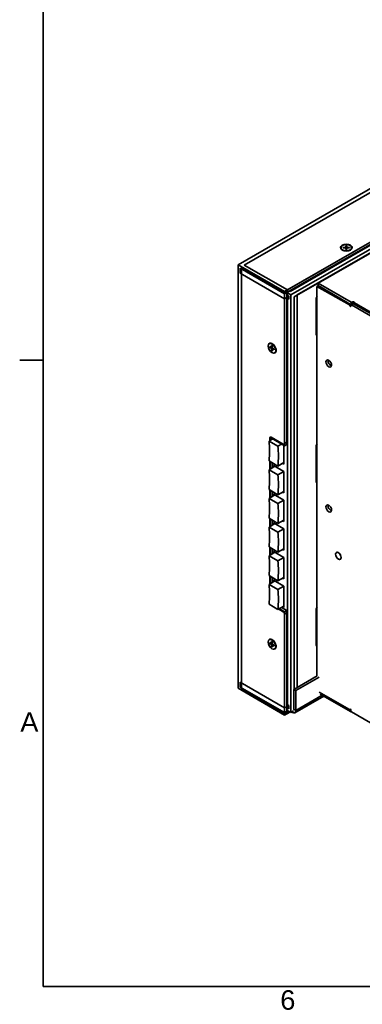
# Model space of a CAD drawing. Header units: millimetres. Extents: x 0 to 2100, y 0 to 1485.
# Tile 1 of 32: x 38 to 214, y 41 to 546. Entities that reach past the tile are written whole.
import ezdxf

# ---------------------------------------------------------------- set-up
doc = ezdxf.new("R2010")
doc.units = ezdxf.units.MM
doc.header["$LTSCALE"] = 5
for name, color, linetype, lineweight in [('Sichtbare Kanten(ISO)', 7, 'Continuous', 35), ('Sichtbare tangentiale Kanten(ISO)', 7, 'Continuous', 35), ('Skizziergeometrie(ISO)', 7, 'Continuous', 35), ('Symbole(ISO)', 7, 'Continuous', 18)]:
    doc.layers.add(name, color=color, linetype=linetype, lineweight=lineweight)
doc.styles.add('Aktuell-ISO', font='arial.ttf')

# ---------------------------------------------------------------- blocks, each defined once
blk = doc.blocks.new('Ränder Standardrahmen')
at = {"layer": 'Skizziergeometrie(ISO)'}
blk.add_line((10, 74.25), (7.6, 74.25), dxfattribs=at)
at = {"layer": 'Skizziergeometrie(ISO)', "flags": 128}
blk.add_lwpolyline([(10, 10), (10, 287), (410, 287), (410, 10), (10, 10)], dxfattribs=at)
at = {"layer": 'Symbole(ISO)', "color": 7, "char_height": 2, "attachment_point": 7, "style": 'Aktuell-ISO'}
for s, insert in [('A', (7.66, 36.12)), ('6', (34.33, 7.57))]:
    blk.add_mtext(s, dxfattribs=dict(at, insert=insert))

msp = doc.modelspace()

# ---------------------------------------------------------------- linework, layer by layer
at = {"layer": 'Sichtbare Kanten(ISO)'}
for p, q in [((150, 420.26), (438.49, 586.4)), ((173.9, 406.5), (462.4, 572.64)), ((173.9, 405.28), (462.4, 571.41)), ((175.31, 407.32), (460.98, 571.82)), ((175.31, 406.09), (460.98, 570.6)), ((462.75, 569.25), (177.08, 404.74)), ((463.77, 567.96), (180.29, 404.72)), ((261.79, 451.48), (191.04, 410.74)), ((205.29, 429.94), (205.26, 429.28)), ((205.29, 429.84), (205.42, 428.06)), ((205.67, 428.06), (205.79, 429.84)), ((205.8, 429.94), (205.82, 429.28)), ((202.79, 429), (202.79, 428.79)), ((203.89, 428.85), (205.05, 428.84)), ((203.9, 429.15), (205.05, 429.16)), ((204.13, 428.85), (203.99, 429.1)), ((205.28, 428.05), (205.26, 428.72)), ((205.26, 428.72), (205.33, 428.07)), ((205.81, 428.72), (205.74, 428.06)), ((205.79, 428.05), (205.81, 428.72)), ((207.18, 428.85), (206.02, 428.84)), ((207.18, 429.14), (206.03, 429.15)), ((207.09, 429.09), (206.95, 428.84)), ((208.29, 429), (208.29, 428.79)), ((173.9, 406.5), (150, 420.26)), ((150, 420.26), (150, 202.96)), ((175.31, 407.32), (153.18, 420.06)), ((151.06, 418.43), (173.9, 405.28)), ((151.06, 415.98), (151.06, 418.43)), ((151.06, 415.98), (151.2, 416.06)), ((151.06, 415.98), (173.9, 402.82)), ((151.76, 418.63), (173.9, 405.89)), ((191.09, 409.49), (190.51, 409.15)), ((208.01, 400.97), (191.04, 410.74)), ((191.04, 410.74), (191.04, 409.52)), ((191.04, 409.52), (208.01, 399.74)), ((173.9, 405.28), (173.9, 406.5)), ((173.9, 405.89), (174.96, 406.5)), ((173.9, 328.55), (173.9, 405.89)), ((174.96, 406.5), (174.96, 329.16)), ((175.31, 405.15), (174.96, 405.35)), ((174.96, 404.74), (176.02, 404.13)), ((177.08, 404.74), (175.03, 405.93)), ((175.31, 406.09), (175.31, 407.32)), ((176.72, 406.58), (176.44, 406.74)), ((177.08, 190.55), (177.08, 404.74)), ((180.29, 203.36), (180.29, 404.72)), ((207.1, 399.6), (190.51, 409.15)), ((190.51, 409.15), (190.51, 393.43)), ((173.9, 402.82), (174.96, 403.43)), ((173.9, 327.32), (173.9, 402.82)), ((174.96, 403.43), (174.96, 327.93)), ((174.96, 403.1), (176.02, 402.49)), ((176.02, 404.13), (176.02, 402.49)), ((190.16, 384.56), (190.16, 402.96)), ((190.44, 403.2), (190.44, 384.89)), ((190.44, 384.89), (190.44, 403.2)), ((207.91, 399.48), (207.91, 399.05)), ((209.05, 400.27), (207.99, 399.66)), ((243.35, 379.39), (208.19, 399.64)), ((208.93, 401.17), (208.58, 400.97)), ((209.25, 400.26), (244.42, 380.01)), ((209.56, 400.08), (209.56, 400.84)), ((209.68, 400.68), (244.75, 380.48)), ((190.44, 394.53), (190.51, 394.49)), ((190.51, 384.93), (190.51, 317.81)), ((166.02, 379.77), (166.19, 379.87)), ((166.23, 378.26), (167.05, 377.81)), ((166.23, 377.85), (167.05, 377.36)), ((166.34, 377.83), (166.79, 377.95)), ((167.15, 377.8), (167.58, 377.99)), ((167.21, 378.83), (167.2, 377.9)), ((167.21, 376.14), (167.2, 377.1)), ((167.58, 376.58), (167.26, 376.24)), ((167.57, 378.62), (167.59, 377.67)), ((167.57, 375.94), (167.59, 376.87)), ((167.63, 376.96), (168.01, 377.25)), ((168.55, 376.92), (167.74, 377.41)), ((168.55, 376.51), (167.74, 376.96)), ((168.76, 375), (168.94, 375.1)), ((167.75, 330.86), (165.91, 329.8)), ((167.75, 330.86), (165.91, 329.8)), ((165.91, 329.8), (170.5, 327.16)), ((165.91, 329.8), (170.5, 327.16)), ((166.26, 330.01), (166.26, 331.31)), ((166.61, 331.52), (173.9, 327.32)), ((166.61, 330.21), (166.61, 331.52)), ((166.97, 331.72), (173.19, 328.14)), ((167.67, 330.91), (167.67, 330.82)), ((170.5, 327.16), (172.34, 328.22)), ((170.5, 327.16), (172.34, 328.22)), ((173.54, 327.53), (173.54, 317.87)), ((173.54, 327.53), (173.54, 317.87)), ((173.9, 327.32), (174.96, 327.93)), ((190.16, 308.94), (190.16, 327.33)), ((190.44, 327.58), (190.44, 309.27)), ((190.44, 309.27), (190.44, 327.58)), ((170.5, 316.94), (165.91, 319.58)), ((170.5, 316.94), (165.91, 319.58)), ((166.26, 315.29), (166.26, 319.38)), ((166.61, 315.49), (166.61, 319.18)), ((167.67, 318.57), (167.67, 316.11)), ((173.54, 318.69), (170.5, 316.94)), ((173.54, 318.69), (170.5, 316.94)), ((173.54, 317.87), (172.83, 318.28)), ((173.54, 317.87), (172.83, 318.28)), ((190.44, 318.91), (190.51, 318.87)), ((168.95, 316.84), (165.91, 315.09)), ((168.95, 316.84), (165.91, 315.09)), ((165.91, 315.09), (170.5, 312.44)), ((165.91, 315.09), (170.5, 312.44)), ((168.24, 316.43), (168.24, 317.25)), ((168.24, 317.25), (173.54, 314.19)), ((168.24, 316.43), (168.24, 317.25)), ((168.24, 317.25), (173.54, 314.19)), ((170.5, 312.44), (173.54, 314.19)), ((170.5, 312.44), (173.54, 314.19)), ((173.54, 314.19), (173.54, 303.16)), ((173.54, 314.19), (173.54, 303.16)), ((190.51, 309.31), (190.51, 234.01)), ((170.5, 302.22), (165.91, 304.87)), ((170.5, 302.22), (165.91, 304.87)), ((166.26, 300.58), (166.26, 304.66)), ((166.61, 300.78), (166.61, 304.46)), ((167.67, 303.85), (167.67, 301.39)), ((173.54, 303.97), (170.5, 302.22)), ((173.54, 303.97), (170.5, 302.22)), ((173.54, 303.16), (172.83, 303.56)), ((173.54, 303.16), (172.83, 303.56)), ((168.95, 302.12), (165.91, 300.37)), ((168.95, 302.12), (165.91, 300.37)), ((165.91, 300.37), (170.5, 297.73)), ((165.91, 300.37), (170.5, 297.73)), ((168.24, 301.72), (168.24, 302.53)), ((168.24, 302.53), (173.54, 299.48)), ((168.24, 301.72), (168.24, 302.53)), ((168.24, 302.53), (173.54, 299.48)), ((170.5, 297.73), (173.54, 299.48)), ((170.5, 297.73), (173.54, 299.48)), ((173.54, 299.48), (173.54, 288.44)), ((173.54, 299.48), (173.54, 288.44)), ((170.5, 287.51), (165.91, 290.15)), ((170.5, 287.51), (165.91, 290.15)), ((166.26, 285.86), (166.26, 289.95)), ((166.61, 286.06), (166.61, 289.75)), ((167.67, 289.13), (167.67, 286.67)), ((173.54, 289.26), (170.5, 287.51)), ((173.54, 289.26), (170.5, 287.51)), ((173.54, 288.44), (172.83, 288.85)), ((173.54, 288.44), (172.83, 288.85)), ((168.95, 287.41), (165.91, 285.66)), ((168.95, 287.41), (165.91, 285.66)), ((165.91, 285.66), (170.5, 283.01)), ((165.91, 285.66), (170.5, 283.01)), ((168.24, 287), (168.24, 287.82)), ((168.24, 287.82), (173.54, 284.76)), ((168.24, 287), (168.24, 287.82)), ((168.24, 287.82), (173.54, 284.76)), ((170.5, 283.01), (173.54, 284.76)), ((170.5, 283.01), (173.54, 284.76)), ((173.54, 284.76), (173.54, 273.72)), ((173.54, 284.76), (173.54, 273.72)), ((170.5, 272.79), (165.91, 275.44)), ((170.5, 272.79), (165.91, 275.44)), ((166.26, 271.14), (166.26, 275.23)), ((166.61, 271.35), (166.61, 275.03)), ((167.67, 274.42), (167.67, 271.96)), ((168.24, 272.28), (168.24, 273.1)), ((168.24, 273.1), (173.54, 270.05)), ((168.24, 272.28), (168.24, 273.1)), ((168.24, 273.1), (173.54, 270.05)), ((173.54, 274.54), (170.5, 272.79)), ((173.54, 274.54), (170.5, 272.79)), ((173.54, 273.72), (172.83, 274.13)), ((173.54, 273.72), (172.83, 274.13)), ((168.95, 272.69), (165.91, 270.94)), ((168.95, 272.69), (165.91, 270.94)), ((165.91, 270.94), (170.5, 268.29)), ((165.91, 270.94), (170.5, 268.29)), ((170.5, 268.29), (173.54, 270.04)), ((170.5, 268.29), (173.54, 270.04)), ((173.54, 270.05), (173.54, 259.01)), ((173.54, 270.05), (173.54, 259.01)), ((200.7, 272.73), (200.47, 272.6)), ((202.7, 269.26), (202.47, 269.13)), ((170.5, 258.07), (165.91, 260.72)), ((170.5, 258.07), (165.91, 260.72)), ((168.95, 257.98), (165.91, 256.22)), ((168.95, 257.98), (165.91, 256.22)), ((166.26, 256.43), (166.26, 260.52)), ((166.61, 256.63), (166.61, 260.31)), ((167.67, 259.7), (167.67, 257.24)), ((168.24, 257.57), (168.24, 258.38)), ((168.24, 258.38), (173.54, 255.33)), ((168.24, 257.57), (168.24, 258.38)), ((168.24, 258.38), (173.54, 255.33)), ((173.54, 259.83), (170.5, 258.07)), ((173.54, 259.83), (170.5, 258.07)), ((173.54, 259.01), (172.83, 259.42)), ((173.54, 259.01), (172.83, 259.42)), ((165.91, 256.22), (170.5, 253.58)), ((165.91, 256.22), (170.5, 253.58)), ((170.5, 253.58), (173.54, 255.33)), ((170.5, 253.58), (173.54, 255.33)), ((173.54, 255.33), (173.54, 244.29)), ((173.54, 255.33), (173.54, 244.29)), ((170.5, 243.36), (165.91, 246.01)), ((170.5, 243.36), (165.91, 246.01)), ((173.54, 245.11), (170.5, 243.36)), ((173.54, 245.11), (170.5, 243.36)), ((173.19, 242.21), (170.85, 243.56)), ((173.9, 242.22), (171.21, 243.76)), ((172.27, 244.38), (174.96, 242.83)), ((173.54, 244.29), (172.83, 244.7)), ((173.54, 244.29), (172.83, 244.7)), ((174.96, 242.83), (173.9, 242.22)), ((174.96, 242.83), (174.96, 193.49)), ((190.16, 225.14), (190.16, 243.54)), ((190.44, 243.78), (190.44, 225.47)), ((190.44, 225.47), (190.44, 243.78)), ((173.9, 192.88), (173.9, 242.22)), ((173.9, 189.81), (173.9, 240.99)), ((174.96, 241.6), (174.96, 190.42)), ((190.44, 240.98), (190.51, 241.03)), ((190.44, 240.98), (190.51, 241.03)), ((190.44, 239.76), (190.51, 239.8)), ((190.44, 239.76), (190.51, 239.8)), ((190.44, 235.11), (190.51, 235.07)), ((166.02, 227.87), (166.19, 227.97)), ((166.23, 226.36), (167.05, 225.91)), ((166.23, 225.95), (167.05, 225.46)), ((166.34, 225.93), (166.79, 226.05)), ((167.15, 225.9), (167.58, 226.09)), ((167.21, 226.93), (167.2, 225.99)), ((167.21, 224.24), (167.2, 225.2)), ((167.58, 224.68), (167.26, 224.34)), ((167.57, 226.72), (167.59, 225.77)), ((167.57, 224.04), (167.59, 224.97)), ((167.63, 225.06), (168.01, 225.35)), ((168.55, 225.02), (167.74, 225.51)), ((168.55, 224.61), (167.74, 225.06)), ((168.76, 223.1), (168.94, 223.2)), ((190.51, 225.51), (190.51, 209.24)), ((190.58, 209.28), (178.56, 202.36)), ((179.62, 201.75), (191.64, 208.67)), ((150, 202.96), (173.9, 189.2)), ((151.06, 206.03), (173.9, 192.88)), ((151.06, 203.58), (151.06, 206.03)), ((151.06, 203.58), (151.2, 203.66)), ((173.9, 190.42), (151.06, 203.58)), ((151.76, 202.56), (173.9, 189.81)), ((178.56, 202.36), (179.62, 201.75)), ((178.56, 192.14), (178.56, 202.36)), ((193.98, 198.94), (179.1, 190.38)), ((179.62, 191.53), (179.62, 201.75)), ((207.1, 192.06), (191.64, 200.96)), ((192.17, 199.98), (208.01, 190.86)), ((174.96, 193.49), (173.9, 192.88)), ((176.02, 194.02), (174.96, 194.63)), ((176.02, 192.38), (174.96, 193)), ((175.31, 192.18), (174.96, 192.38)), ((176.02, 194.02), (176.02, 192.38)), ((207.3, 192.04), (207.57, 192.19)), ((173.9, 190.42), (175.59, 191.4)), ((176.66, 190.79), (173.9, 189.2)), ((173.9, 189.2), (173.9, 190.42)), ((173.9, 189.81), (174.96, 190.42)), ((174.96, 191.77), (177.08, 190.55)), ((175.31, 191.24), (174.96, 191.44)), ((175.31, 191.24), (175.59, 191.4)), ((175.31, 190.01), (175.31, 191.24)), ((176.66, 190.79), (175.31, 190.01)), ((177.08, 190.55), (178.49, 191.36)), ((177.86, 190.5), (177.43, 190.75)), ((207.91, 191.25), (207.91, 191.68)), ((243.35, 170.51), (208.19, 190.76))]:
    msp.add_line(p, q, dxfattribs=at)
for centre, major_axis, ratio in [((205.54, 429), (3, 0), 0.575862), ((205.54, 429), (3, 0), 0.575862), ((205.54, 429), (2.75, 0), 0.575862), ((167.39, 377.38), (1.37, -2.38), 0.578093), ((196.52, 369.57), (-1.02, 1.78), 0.578093), ((196.52, 295.18), (-1.02, 1.78), 0.578093), ((201.47, 270.87), (-1.02, 1.78), 0.578093), ((201.47, 270.87), (-1, 1.73), 0.578093), ((167.39, 225.48), (1.37, -2.38), 0.578093)]:
    msp.add_ellipse(centre, major_axis=major_axis, ratio=ratio, dxfattribs=at)
for centre, major_axis, ratio, start_param, end_param in [((205.54, 428.79), (-2.75, 0), 0.575862, 0, 0.736721), ((205.05, 429.28), (0.215, 0), 0.575862, 4.728719, 6.259992), ((205.05, 428.71), (0.215, 0), 0.575862, 0.01633, 1.547603), ((206.03, 428.71), (-0.215, 0), 0.575862, 4.728719, 6.259992), ((206.03, 429.28), (-0.215, 0), 0.575862, 0.01633, 1.547603), ((205.54, 428.79), (2.75, 0), 0.575862, 5.546464, 6.283185), ((191.04, 403.47), (0.62, 1.08), 0.578093, 1.426956, 2.354261), ((190.58, 403.28), (-0.1, -0.173), 0.578093, 4.448603, 5.495845), ((190.58, 403.28), (0.1, 0.173), 0.578093, 1.30701, 2.354252), ((207.1, 399.27), (0.2, -0.347), 0.578093, 1.171729, 2.358128), ((207.62, 399.22), (0.2, -0.347), 0.578093, 4.313321, 7.070517), ((208.19, 399.32), (-0.2, 0.347), 0.578093, 5.499721, 7.070517), ((208.3, 401.13), (0.4, 0), 0.575862, 3.926991, 5.497787), ((208.3, 399.91), (-0.4, 0), 0.575862, 0.785398, 0.991506), ((209.22, 401.01), (0.4, 0), 0.575862, 5.910668, 8.63938), ((209.25, 399.93), (-0.2, 0.347), 0.578093, 5.499721, 6.283185), ((209.96, 400.84), (-0.4, 0), 0.575862, 5.910669, 7.068584), ((190.37, 393.51), (0.1, -0.173), 0.578093, 6.023257, 7.070517), ((191.04, 385.07), (-0.62, -1.08), 0.578093, 5.495853, 6.423159), ((190.37, 385.01), (-0.1, 0.173), 0.578093, 3.928925, 4.976184), ((190.58, 384.97), (-0.1, -0.173), 0.578093, 5.495856, 6.543111), ((190.58, 384.97), (-0.1, -0.173), 0.578093, 5.495856, 6.543111), ((167.53, 377.46), (-1.4, 2.43), 0.578093, 2.911466, 6.513312), ((167.53, 377.46), (-1.4, 2.43), 0.578093, 2.911466, 6.513312), ((167.57, 377.48), (-1.37, 2.38), 0.578093, 5.504869, 6.283185), ((167.05, 377.99), (0.107, -0.186), 0.578093, 5.519482, 7.050756), ((167.05, 377.18), (-0.107, 0.186), 0.578093, 3.948686, 5.479959), ((167.74, 377.59), (0.107, -0.186), 0.578093, 3.948686, 5.479959), ((167.74, 376.78), (-0.107, 0.186), 0.578093, 5.519482, 7.050756), ((167.57, 377.48), (1.37, -2.38), 0.578093, 0, 0.778317), ((197.58, 370.18), (-1.02, 1.78), 0.578093, 0.542639, 2.598954), ((119.98, 298.24), (-32.56, -56.55), 0.578093, 2.258334, 2.450187), ((119.98, 298.24), (-32.56, -56.55), 0.578093, 2.258334, 2.450187), ((166.97, 330.9), (-0.499, 0.867), 0.578093, 5.499721, 7.070517), ((173.19, 328.96), (0.499, -0.867), 0.578093, 5.499721, 7.070517), ((124.57, 295.6), (32.56, 56.55), 0.578093, 5.399927, 5.59178), ((124.57, 295.6), (32.56, 56.55), 0.578093, 5.399927, 5.59178), ((191.04, 327.84), (0.62, 1.08), 0.578093, 1.426955, 2.354261), ((190.58, 327.66), (-0.1, -0.173), 0.578093, 4.448599, 5.495845), ((190.58, 327.66), (0.1, 0.173), 0.578093, 1.307006, 2.354252), ((119.98, 283.53), (-32.56, -56.55), 0.578093, 2.258334, 2.450187), ((119.98, 283.53), (-32.56, -56.55), 0.578093, 2.258334, 2.450187), ((190.37, 317.89), (0.1, -0.173), 0.578093, 6.023257, 7.070517), ((124.57, 280.88), (32.56, 56.55), 0.578093, 5.399927, 5.59178), ((124.57, 280.88), (32.56, 56.55), 0.578093, 5.399927, 5.59178), ((191.04, 309.45), (-0.62, -1.08), 0.578093, 5.495853, 6.423159), ((190.37, 309.39), (-0.1, 0.173), 0.578093, 3.928925, 4.976184), ((190.58, 309.35), (-0.1, -0.173), 0.578093, 5.495856, 6.543112), ((190.58, 309.35), (-0.1, -0.173), 0.578093, 5.495856, 6.543112), ((119.98, 268.81), (-32.56, -56.55), 0.578093, 2.258334, 2.450187), ((119.98, 268.81), (-32.56, -56.55), 0.578093, 2.258334, 2.450187), ((124.57, 266.17), (32.56, 56.55), 0.578093, 5.399927, 5.59178), ((124.57, 266.17), (32.56, 56.55), 0.578093, 5.399927, 5.59178), ((197.58, 295.79), (-1.02, 1.78), 0.578093, 0.542639, 2.598954), ((119.98, 254.1), (-32.56, -56.55), 0.578093, 2.258334, 2.450187), ((119.98, 254.1), (-32.56, -56.55), 0.578093, 2.258334, 2.450187), ((124.57, 251.45), (32.56, 56.55), 0.578093, 5.399927, 5.59178), ((124.57, 251.45), (32.56, 56.55), 0.578093, 5.399927, 5.59178), ((119.98, 239.38), (-32.56, -56.55), 0.578093, 2.258334, 2.450187), ((119.98, 239.38), (-32.56, -56.55), 0.578093, 2.258334, 2.450187), ((124.57, 236.73), (32.56, 56.55), 0.578093, 5.399927, 5.59178), ((124.57, 236.73), (32.56, 56.55), 0.578093, 5.399927, 5.59178), ((119.98, 224.67), (-32.56, -56.55), 0.578093, 2.258334, 2.450187), ((119.98, 224.67), (-32.56, -56.55), 0.578093, 2.258334, 2.450187), ((124.57, 222.02), (32.56, 56.55), 0.578093, 5.399927, 5.59178), ((124.57, 222.02), (32.56, 56.55), 0.578093, 5.399927, 5.59178), ((191.04, 244.05), (0.62, 1.08), 0.578093, 1.426955, 2.354261), ((190.58, 243.86), (-0.1, -0.173), 0.578093, 4.448598, 5.495845), ((190.58, 243.86), (0.1, 0.173), 0.578093, 1.307005, 2.354252), ((173.19, 241.4), (0.499, -0.867), 0.578093, 0.787332, 2.358128), ((190.37, 234.09), (0.1, -0.173), 0.578093, 6.023257, 7.070517), ((167.53, 225.56), (-1.4, 2.43), 0.578093, 2.911466, 6.513312), ((167.53, 225.56), (-1.4, 2.43), 0.578093, 2.911466, 6.513312), ((167.57, 225.58), (-1.37, 2.38), 0.578093, 5.504869, 6.283185), ((167.05, 226.09), (0.107, -0.186), 0.578093, 5.519482, 7.050756), ((167.05, 225.28), (-0.107, 0.186), 0.578093, 3.948686, 5.479959), ((167.74, 225.69), (0.107, -0.186), 0.578093, 3.948686, 5.479959), ((167.74, 224.88), (-0.107, 0.186), 0.578093, 5.519482, 7.050756), ((167.57, 225.58), (1.37, -2.38), 0.578093, 0, 0.778317), ((191.04, 225.65), (-0.62, -1.08), 0.578093, 5.495853, 6.423159), ((190.37, 225.59), (-0.1, 0.173), 0.578093, 3.928925, 4.976184), ((190.58, 225.55), (-0.1, -0.173), 0.578093, 5.495856, 6.543111), ((190.58, 225.55), (-0.1, -0.173), 0.578093, 5.495856, 6.543111), ((177.86, 192.55), (0.499, -0.867), 0.578093, 0.336305, 0.787332), ((207.1, 192.39), (0.2, -0.347), 0.578093, 5.499721, 6.68612), ((207.62, 191.84), (-0.2, 0.347), 0.578093, 3.928925, 6.68612), ((177.86, 192.55), (1.25, -2.17), 0.578093, 5.499721, 7.070517), ((208.19, 191.09), (-0.2, 0.347), 0.578093, 0.787332, 2.358128), ((208.3, 191.02), (-0.4, 0), 0.575862, 0.785398, 1.09166)]:
    msp.add_ellipse(centre, major_axis=major_axis, ratio=ratio, start_param=start_param, end_param=end_param, dxfattribs=at)
for points, knots in [([(205.29, 429.84), (205.29, 429.86), (205.29, 429.87), (205.29, 429.89), (205.29, 429.9), (205.29, 429.93), (205.29, 429.94), (205.29, 429.94)], [0.03495487, 0.03495487, 0.03495487, 0.03495487, 0.03801973, 0.03801973, 0.04181436, 0.04181436, 0.04566018, 0.04566018, 0.04566018, 0.04566018]), ([(205.8, 429.94), (205.8, 429.94), (205.8, 429.92), (205.8, 429.9), (205.8, 429.89), (205.8, 429.87), (205.8, 429.85), (205.79, 429.84)], [0.0153115, 0.0153115, 0.0153115, 0.0153115, 0.01915732, 0.01915732, 0.02295195, 0.02295195, 0.02601681, 0.02601681, 0.02601681, 0.02601681]), ([(203.9, 429.15), (203.91, 429.15), (203.92, 429.14), (203.95, 429.14), (203.96, 429.13), (203.98, 429.11), (203.98, 429.11), (203.99, 429.1)], [0.0153115, 0.0153115, 0.0153115, 0.0153115, 0.01915732, 0.01915732, 0.02295195, 0.02295195, 0.02601681, 0.02601681, 0.02601681, 0.02601681]), ([(205.28, 428.05), (205.28, 428.06), (205.28, 428.06), (205.28, 428.07), (205.28, 428.07), (205.28, 428.07)], [0.015311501, 0.015311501, 0.015311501, 0.015311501, 0.019157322, 0.019157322, 0.021324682, 0.021324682, 0.021324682, 0.021324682]), ([(205.79, 428.07), (205.75, 428.07), (205.72, 428.06), (205.65, 428.06), (205.62, 428.06), (205.55, 428.06), (205.52, 428.06), (205.45, 428.06), (205.41, 428.06), (205.35, 428.06), (205.31, 428.07), (205.28, 428.07)], [1.4122318, 1.4122318, 1.4122318, 1.4122318, 1.4756583, 1.4756583, 1.5390847, 1.5390847, 1.6025111, 1.6025111, 1.6659375, 1.6659375, 1.7293639, 1.7293639, 1.7293639, 1.7293639]), ([(205.79, 428.07), (205.79, 428.07), (205.79, 428.07), (205.79, 428.06), (205.79, 428.06), (205.79, 428.05)], [0.039651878, 0.039651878, 0.039651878, 0.039651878, 0.041814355, 0.041814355, 0.045660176, 0.045660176, 0.045660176, 0.045660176]), ([(207.09, 429.09), (207.1, 429.1), (207.1, 429.11), (207.12, 429.12), (207.13, 429.13), (207.16, 429.14), (207.17, 429.14), (207.18, 429.14)], [0.03495487, 0.03495487, 0.03495487, 0.03495487, 0.03801973, 0.03801973, 0.04181436, 0.04181436, 0.04566018, 0.04566018, 0.04566018, 0.04566018]), ([(166.34, 377.83), (166.33, 377.83), (166.31, 377.83), (166.29, 377.83), (166.28, 377.83), (166.25, 377.84), (166.24, 377.84), (166.23, 377.85)], [0.03495487, 0.03495487, 0.03495487, 0.03495487, 0.03801973, 0.03801973, 0.04181436, 0.04181436, 0.04566018, 0.04566018, 0.04566018, 0.04566018]), ([(167.24, 378.78), (167.24, 378.78), (167.24, 378.78), (167.23, 378.79), (167.22, 378.79), (167.21, 378.81), (167.21, 378.82), (167.21, 378.83)], [0.037097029, 0.037097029, 0.037097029, 0.037097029, 0.038019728, 0.038019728, 0.041814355, 0.041814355, 0.045660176, 0.045660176, 0.045660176, 0.045660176]), ([(167.21, 376.14), (167.21, 376.15), (167.21, 376.17), (167.22, 376.19), (167.23, 376.2), (167.24, 376.22), (167.25, 376.23), (167.26, 376.24)], [0.0153115, 0.0153115, 0.0153115, 0.0153115, 0.01915732, 0.01915732, 0.02295195, 0.02295195, 0.02601681, 0.02601681, 0.02601681, 0.02601681]), ([(167.24, 378.78), (167.26, 378.77), (167.29, 378.76), (167.33, 378.74), (167.36, 378.73), (167.4, 378.7), (167.43, 378.69), (167.47, 378.66), (167.5, 378.65), (167.54, 378.62), (167.55, 378.61), (167.57, 378.59)], [6.1234229, 6.1234229, 6.1234229, 6.1234229, 6.1871983, 6.1871983, 6.2509736, 6.2509736, 6.314749, 6.314749, 6.3785243, 6.3785243, 6.427129, 6.427129, 6.427129, 6.427129]), ([(168.53, 376.94), (168.53, 376.92), (168.53, 376.9), (168.54, 376.84), (168.54, 376.82), (168.54, 376.76), (168.54, 376.73), (168.54, 376.68), (168.54, 376.66), (168.53, 376.61), (168.53, 376.58), (168.52, 376.56)], [1.4267384, 1.4267384, 1.4267384, 1.4267384, 1.4754612, 1.4754612, 1.5392336, 1.5392336, 1.603006, 1.603006, 1.6667784, 1.6667784, 1.7305508, 1.7305508, 1.7305508, 1.7305508]), ([(168.55, 376.51), (168.55, 376.51), (168.54, 376.52), (168.53, 376.53), (168.52, 376.54), (168.52, 376.55), (168.52, 376.55), (168.52, 376.56)], [0.015311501, 0.015311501, 0.015311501, 0.015311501, 0.019157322, 0.019157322, 0.022951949, 0.022951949, 0.023849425, 0.023849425, 0.023849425, 0.023849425]), ([(166.34, 225.93), (166.33, 225.93), (166.31, 225.93), (166.29, 225.93), (166.28, 225.93), (166.25, 225.94), (166.24, 225.94), (166.23, 225.95)], [0.03495487, 0.03495487, 0.03495487, 0.03495487, 0.03801973, 0.03801973, 0.04181436, 0.04181436, 0.04566018, 0.04566018, 0.04566018, 0.04566018]), ([(167.24, 226.88), (167.24, 226.88), (167.24, 226.88), (167.23, 226.89), (167.22, 226.89), (167.21, 226.91), (167.21, 226.92), (167.21, 226.93)], [0.037097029, 0.037097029, 0.037097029, 0.037097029, 0.038019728, 0.038019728, 0.041814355, 0.041814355, 0.045660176, 0.045660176, 0.045660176, 0.045660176]), ([(167.21, 224.24), (167.21, 224.25), (167.21, 224.27), (167.22, 224.29), (167.23, 224.3), (167.24, 224.32), (167.25, 224.33), (167.26, 224.34)], [0.0153115, 0.0153115, 0.0153115, 0.0153115, 0.01915732, 0.01915732, 0.02295195, 0.02295195, 0.02601681, 0.02601681, 0.02601681, 0.02601681]), ([(167.24, 226.88), (167.26, 226.87), (167.29, 226.86), (167.33, 226.84), (167.36, 226.83), (167.4, 226.8), (167.43, 226.79), (167.47, 226.76), (167.5, 226.75), (167.54, 226.72), (167.55, 226.71), (167.57, 226.69)], [6.1234229, 6.1234229, 6.1234229, 6.1234229, 6.1871983, 6.1871983, 6.2509736, 6.2509736, 6.314749, 6.314749, 6.3785243, 6.3785243, 6.427129, 6.427129, 6.427129, 6.427129]), ([(168.53, 225.04), (168.53, 225.02), (168.53, 224.99), (168.54, 224.94), (168.54, 224.92), (168.54, 224.86), (168.54, 224.83), (168.54, 224.78), (168.54, 224.76), (168.53, 224.7), (168.53, 224.68), (168.52, 224.66)], [1.4267384, 1.4267384, 1.4267384, 1.4267384, 1.4754612, 1.4754612, 1.5392336, 1.5392336, 1.603006, 1.603006, 1.6667784, 1.6667784, 1.7305508, 1.7305508, 1.7305508, 1.7305508]), ([(168.55, 224.61), (168.55, 224.61), (168.54, 224.62), (168.53, 224.63), (168.52, 224.64), (168.52, 224.65), (168.52, 224.65), (168.52, 224.66)], [0.015311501, 0.015311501, 0.015311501, 0.015311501, 0.019157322, 0.019157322, 0.022951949, 0.022951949, 0.023849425, 0.023849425, 0.023849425, 0.023849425])]:
    msp.add_open_spline(points, degree=3, knots=knots, dxfattribs=at)
at = {"layer": 'Sichtbare tangentiale Kanten(ISO)'}
for p, q in [((438.85, 584.57), (153.18, 420.06)), ((176.72, 406.58), (459.57, 569.46)), ((460.98, 566.19), (178.85, 403.72)), ((205.05, 429.16), (205.05, 428.84)), ((205.26, 429.28), (205.39, 428.06)), ((205.26, 428.72), (205.33, 428.07)), ((205.82, 429.28), (205.69, 428.06)), ((205.81, 428.72), (205.74, 428.06)), ((206.03, 429.15), (206.03, 428.84)), ((151.76, 418.63), (151.76, 202.56)), ((175.31, 192.18), (175.31, 405.15)), ((178.85, 202.52), (178.85, 403.72)), ((207.68, 399.94), (207.1, 399.6)), ((207.36, 399.25), (207.92, 399.57)), ((208.01, 399.74), (208.01, 400.97)), ((209.25, 400.26), (208.19, 399.64)), ((208.58, 400.97), (208.58, 400)), ((208.93, 401.17), (208.93, 400.21)), ((209.68, 400.01), (209.68, 400.68)), ((190.51, 393.43), (190.44, 393.39)), ((190.51, 384.85), (190.44, 384.89)), ((190.51, 384.85), (190.44, 384.89)), ((167.05, 377.36), (167.59, 377.72)), ((167.2, 377.9), (167.58, 378.08)), ((167.2, 377.1), (167.78, 377.38)), ((167.74, 376.96), (168.09, 377.2)), ((197.97, 368.67), (197.64, 368.48)), ((174.96, 329.16), (173.9, 328.55)), ((190.51, 317.81), (190.44, 317.77)), ((190.51, 309.22), (190.44, 309.27)), ((190.51, 309.22), (190.44, 309.27)), ((197.97, 294.27), (197.64, 294.08)), ((173.9, 240.99), (174.96, 241.6)), ((190.51, 234.01), (190.44, 233.97)), ((167.05, 225.46), (167.59, 225.82)), ((167.2, 225.99), (167.58, 226.18)), ((167.2, 225.2), (167.78, 225.48)), ((167.74, 225.06), (168.09, 225.3)), ((190.51, 225.43), (190.44, 225.47)), ((190.51, 225.43), (190.44, 225.47)), ((179.62, 191.53), (193.24, 199.37)), ((178.56, 192.14), (179.62, 191.53)), ((207.36, 192.11), (207.52, 192.2)), ((177.86, 190.5), (177.86, 191)), ((208.01, 190.86), (208.01, 190.93))]:
    msp.add_line(p, q, dxfattribs=at)
for centre, major_axis, ratio, start_param, end_param in [((205.54, 429), (-1.66, 0), 0.575862, 4.555794, 4.86212), ((205.54, 428.95), (1.57, 0), 0.575862, 1.407245, 1.727484), ((205.54, 429), (-1.66, 0), 0.575862, 6.126591, 6.432916), ((205.54, 428.95), (-1.57, 0), 0.575862, 6.119634, 6.39142), ((205.54, 429), (1.66, 0), 0.575862, 4.555794, 4.86212), ((205.54, 428.95), (1.57, 0), 0.575862, 6.168094, 6.439873), ((205.54, 429), (1.66, 0), 0.575862, 6.126591, 6.432916), ((167.39, 377.38), (0.83, -1.44), 0.578093, 3.775762, 4.082087), ((167.43, 377.41), (-0.78, 1.36), 0.578093, 0.659585, 0.947451), ((167.39, 377.38), (-0.83, 1.44), 0.578093, 5.346558, 5.652884), ((167.39, 377.38), (0.83, -1.44), 0.578093, 5.346558, 5.652884), ((167.43, 377.41), (-0.78, 1.36), 0.578093, 2.198009, 2.485733), ((167.39, 377.38), (-0.83, 1.44), 0.578093, 3.775762, 4.082087), ((167.39, 225.48), (0.83, -1.44), 0.578093, 3.775762, 4.082087), ((167.43, 225.51), (-0.78, 1.36), 0.578093, 0.659585, 0.947451), ((167.39, 225.48), (-0.83, 1.44), 0.578093, 5.346558, 5.652884), ((167.39, 225.48), (0.83, -1.44), 0.578093, 5.346558, 5.652884), ((167.43, 225.51), (-0.78, 1.36), 0.578093, 2.198009, 2.485733), ((167.39, 225.48), (-0.83, 1.44), 0.578093, 3.775762, 4.082087)]:
    msp.add_ellipse(centre, major_axis=major_axis, ratio=ratio, start_param=start_param, end_param=end_param, dxfattribs=at)

# ---------------------------------------------------------------- block references
at = {"xscale": 5, "yscale": 5, "zscale": 5}
msp.add_blockref('Ränder Standardrahmen', (0, 0), dxfattribs=at)

doc.saveas('drawing.dxf')
